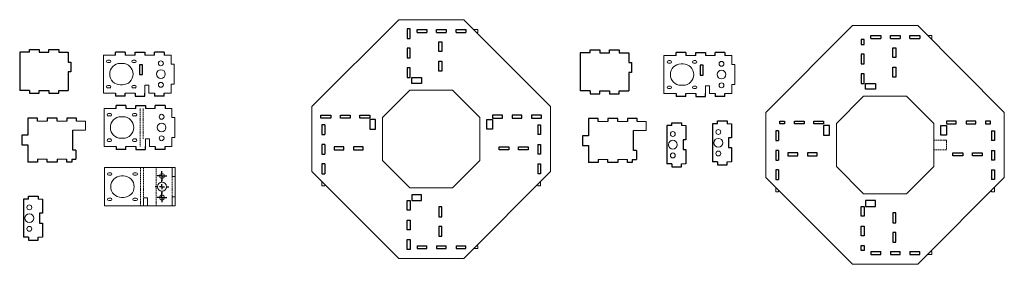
# Model space of a CAD drawing. Header units: millimetres. Extents: x 18 to 2153, y 19 to 360.
# Tile 2 of 2: x 1143 to 2153, y 100 to 350. Entities that reach past the tile are written whole.
import ezdxf

# ---------------------------------------------------------------- set-up
doc = ezdxf.new("R2010")
doc.units = ezdxf.units.MM
doc.linetypes.add('HIDDEN', pattern=[1.905, 1.27, -0.635])
doc.layers.add('10', color=7, linetype='Continuous')

# ---------------------------------------------------------------- blocks, each defined once
blk = doc.blocks.new('SW_CENTERMARKSYMBOL_1')
at = {"layer": '10', "color": 0}
for p, q in [((-5, 0), (-7, 0)), ((0, 0), (-2.5, 0)), ((0, 5), (0, 7)), ((0, 0), (0, 2.5)), ((0, 0), (0, -2.5)), ((0, 0), (2.5, 0)), ((5, 0), (7, 0)), ((0, -5), (0, -7))]:
    blk.add_line(p, q, dxfattribs=at)
blk = doc.blocks.new('SW_CENTERMARKSYMBOL_2')
at = {"layer": '10', "color": 0}
for p, q in [((-2.5, 0), (-5, 0)), ((0, 0), (-2.5, 0)), ((0, 2.5), (0, 5)), ((0, 0), (0, 2.5)), ((0, 0), (0, -2.5)), ((0, 0), (2.5, 0)), ((2.5, 0), (5, 0)), ((0, -2.5), (0, -5))]:
    blk.add_line(p, q, dxfattribs=at)
blk = doc.blocks.new('SW_CENTERMARKSYMBOL_3')
at = {"layer": '10', "color": 0}
for p, q in [((-2.5, 0), (-5, 0)), ((0, 0), (-2.5, 0)), ((0, 2.5), (0, 5)), ((0, 0), (0, 2.5)), ((0, 0), (0, -2.5)), ((0, 0), (2.5, 0)), ((2.5, 0), (5, 0)), ((0, -2.5), (0, -5))]:
    blk.add_line(p, q, dxfattribs=at)

msp = doc.modelspace()

# ---------------------------------------------------------------- linework, layer by layer
at = {"color": 7, "linetype": 'Continuous', "lineweight": 15}
for p, q in [((1532, 350.1), (1443.1, 261.3)), ((1532, 350.1), (1598.7, 350.1)), ((1687.5, 261.3), (1598.7, 350.1)), ((1997.3, 344), (1908.5, 255.2)), ((1997.3, 344), (2064.1, 344)), ((2152.9, 255.2), (2064.1, 344)), ((1608.7, 340.1), (1613.3, 340.1)), ((1611.7, 337.1), (1613.3, 337.1)), ((1613.3, 337.1), (1613.3, 340.1)), ((2074.1, 334), (2078.7, 334)), ((2078.7, 331), (2078.7, 334)), ((2077.1, 331), (2078.7, 331)), ((1241.7, 313.9), (1229.2, 313.9)), ((1229.2, 313.9), (1229.2, 274.9)), ((1261.7, 313.9), (1251.7, 313.9)), ((1281.7, 313.9), (1271.7, 313.9)), ((1298.7, 313.9), (1291.7, 313.9)), ((1298.7, 304.7), (1298.7, 313.9)), ((1816.5, 313.4), (1804, 313.4)), ((1804, 313.4), (1804, 274.4)), ((1836.5, 313.4), (1826.5, 313.4)), ((1856.5, 313.4), (1846.5, 313.4)), ((1873.5, 313.4), (1866.5, 313.4)), ((1873.5, 304.2), (1873.5, 313.4)), ((1235.7, 308.7), (1233.7, 308.7)), ((1233.7, 306.2), (1235.7, 306.2)), ((1248.7, 305.4), (1246.7, 305.4)), ((1261.7, 308.7), (1259.7, 308.7)), ((1259.7, 306.2), (1261.7, 306.2)), ((1301.7, 304.7), (1298.7, 304.7)), ((1301.7, 304.7), (1301.7, 284.2)), ((1810.5, 308.2), (1808.5, 308.2)), ((1808.5, 305.7), (1810.5, 305.7)), ((1823.5, 304.9), (1821.5, 304.9)), ((1836.5, 308.2), (1834.5, 308.2)), ((1834.5, 305.7), (1836.5, 305.7)), ((1876.5, 304.2), (1873.5, 304.2)), ((1876.5, 304.2), (1876.5, 283.7)), ((1235.7, 282.7), (1233.7, 282.7)), ((1246.7, 283.4), (1248.7, 283.4)), ((1261.7, 282.7), (1259.7, 282.7)), ((1271.7, 274.9), (1271.7, 282.9)), ((1271.7, 282.9), (1275.7, 282.9)), ((1275.7, 282.9), (1275.7, 274.9)), ((1298.7, 284.2), (1301.7, 284.2)), ((1298.7, 274.9), (1298.7, 284.2)), ((1821.5, 282.9), (1823.5, 282.9)), ((1873.5, 283.7), (1876.5, 283.7)), ((1873.5, 274.4), (1873.5, 283.7)), ((1241.7, 274.9), (1229.2, 274.9)), ((1233.7, 280.2), (1235.7, 280.2)), ((1261.7, 274.9), (1251.7, 274.9)), ((1259.7, 280.2), (1261.7, 280.2)), ((1281.7, 274.9), (1275.7, 274.9)), ((1298.7, 274.9), (1291.7, 274.9)), ((1543.3, 277.9), (1515.3, 249.9)), ((1587.3, 277.9), (1543.3, 277.9)), ((1615.3, 249.9), (1587.3, 277.9)), ((1816.5, 274.4), (1804, 274.4)), ((1810.5, 282.2), (1808.5, 282.2)), ((1808.5, 279.7), (1810.5, 279.7)), ((1836.5, 274.4), (1826.5, 274.4)), ((1836.5, 282.2), (1834.5, 282.2)), ((1834.5, 279.7), (1836.5, 279.7)), ((1846.5, 274.4), (1846.5, 282.4)), ((1846.5, 282.4), (1850.5, 282.4)), ((1850.5, 282.4), (1850.5, 274.4)), ((1856.5, 274.4), (1850.5, 274.4)), ((1873.5, 274.4), (1866.5, 274.4)), ((2008.7, 271.8), (1980.7, 243.8)), ((2052.7, 271.8), (2008.7, 271.8)), ((2080.7, 243.8), (2052.7, 271.8)), ((1229.9, 259.2), (1229.9, 220.2)), ((1242.4, 259.2), (1229.9, 259.2)), ((1236.4, 254), (1234.4, 254)), ((1262.4, 259.2), (1252.4, 259.2)), ((1262.4, 254), (1260.4, 254)), ((1282.4, 259.2), (1272.4, 259.2)), ((1299.4, 259.2), (1292.4, 259.2)), ((1299.4, 250), (1299.4, 259.2)), ((1443.1, 261.3), (1443.1, 194.5)), ((1687.5, 261.3), (1687.5, 194.5)), ((1908.5, 255.2), (1908.5, 188.5)), ((2152.9, 255.2), (2152.9, 188.5)), ((1161.7, 246.3), (1171.7, 246.3)), ((1181.7, 246.3), (1191.7, 246.3)), ((1201.7, 246.3), (1210.9, 246.3)), ((1210.9, 237.1), (1210.9, 246.3)), ((1234.4, 251.5), (1236.4, 251.5)), ((1249.4, 250.7), (1247.4, 250.7)), ((1260.4, 251.5), (1262.4, 251.5)), ((1302.4, 250), (1299.4, 250)), ((1302.4, 250), (1302.4, 229.5)), ((1515.3, 249.9), (1515.3, 205.9)), ((1615.3, 205.9), (1615.3, 249.9)), ((1736.5, 245.8), (1746.5, 245.8)), ((1756.5, 245.8), (1766.5, 245.8)), ((1776.5, 245.8), (1785.7, 245.8)), ((1785.7, 236.6), (1785.7, 245.8)), ((1873.2, 243.6), (1868.7, 243.6)), ((1980.7, 243.8), (1980.7, 199.8)), ((2080.7, 199.8), (2080.7, 243.8)), ((1197.9, 237.1), (1210.9, 237.1)), ((1772.7, 236.6), (1785.7, 236.6)), ((1826.5, 241.6), (1822, 241.6)), ((1236.4, 228), (1234.4, 228)), ((1234.4, 225.5), (1236.4, 225.5)), ((1247.4, 228.7), (1249.4, 228.7)), ((1262.4, 228), (1260.4, 228)), ((1260.4, 225.5), (1262.4, 225.5)), ((1272.4, 220.2), (1272.4, 228.2)), ((1272.4, 228.2), (1276.4, 228.2)), ((1276.4, 228.2), (1276.4, 220.2)), ((1299.4, 229.5), (1302.4, 229.5)), ((1299.4, 220.2), (1299.4, 229.5)), ((1242.4, 220.2), (1229.9, 220.2)), ((1262.4, 220.2), (1252.4, 220.2)), ((1282.4, 220.2), (1276.4, 220.2)), ((1299.4, 220.2), (1292.4, 220.2)), ((1161.7, 207.3), (1171.7, 207.3)), ((1181.7, 207.3), (1191.7, 207.3)), ((1515.3, 205.9), (1543.3, 177.9)), ((1587.3, 177.9), (1615.3, 205.9)), ((1736.5, 206.8), (1746.5, 206.8)), ((1756.5, 206.8), (1766.5, 206.8)), ((1826.5, 202.6), (1822, 202.6)), ((1873.2, 204.6), (1868.7, 204.6)), ((1302.8, 198.6), (1230.3, 198.6)), ((1230.3, 198.6), (1230.3, 159.6)), ((1236.8, 193.4), (1234.8, 193.4)), ((1262.8, 193.4), (1260.8, 193.4)), ((1299.8, 189.4), (1299.8, 198.6)), ((1302.8, 189.4), (1302.8, 198.6)), ((1443.1, 194.5), (1532, 105.7)), ((1598.7, 105.7), (1687.5, 194.5)), ((1980.7, 199.8), (2008.7, 171.8)), ((2052.7, 171.8), (2080.7, 199.8)), ((1234.8, 190.9), (1236.8, 190.9)), ((1249.8, 190.1), (1247.8, 190.1)), ((1260.8, 190.9), (1262.8, 190.9)), ((1302.8, 189.4), (1299.8, 189.4)), ((1302.8, 189.4), (1302.8, 168.8)), ((1453.1, 184.5), (1453.1, 179.9)), ((1677.5, 184.5), (1677.5, 179.9)), ((1908.5, 188.5), (1997.3, 99.6)), ((2064.1, 99.6), (2152.9, 188.5)), ((1456.1, 179.9), (1453.1, 179.9)), ((1456.1, 181.5), (1456.1, 179.9)), ((1543.3, 177.9), (1587.3, 177.9)), ((1674.5, 181.5), (1674.5, 179.9)), ((1674.5, 179.9), (1677.5, 179.9)), ((1918.5, 178.5), (1918.5, 173.8)), ((1921.5, 173.8), (1918.5, 173.8)), ((1921.5, 175.5), (1921.5, 173.8)), ((2008.7, 171.8), (2052.7, 171.8)), ((2139.9, 175.5), (2139.9, 173.8)), ((2139.9, 173.8), (2142.9, 173.8)), ((2142.9, 178.5), (2142.9, 173.8)), ((1166.8, 166.4), (1162.3, 166.4)), ((1236.8, 167.4), (1234.8, 167.4)), ((1234.8, 164.9), (1236.8, 164.9)), ((1247.8, 168.1), (1249.8, 168.1)), ((1262.8, 167.4), (1260.8, 167.4)), ((1260.8, 164.9), (1262.8, 164.9)), ((1270.3, 159.6), (1270.3, 167.6)), ((1270.3, 167.6), (1274.3, 167.6)), ((1274.3, 167.6), (1274.3, 159.6)), ((1299.8, 168.8), (1302.8, 168.8)), ((1299.8, 159.6), (1299.8, 168.8)), ((1302.8, 159.6), (1302.8, 168.8)), ((1230.3, 159.6), (1302.8, 159.6)), ((1166.8, 127.4), (1162.3, 127.4)), ((1608.7, 115.7), (1613.3, 115.7)), ((1611.7, 118.7), (1613.3, 118.7)), ((1613.3, 118.7), (1613.3, 115.7)), ((2077.1, 112.6), (2078.7, 112.6)), ((2078.7, 112.6), (2078.7, 109.6)), ((1532, 105.7), (1598.7, 105.7)), ((2074.1, 109.6), (2078.7, 109.6)), ((1997.3, 99.6), (2064.1, 99.6))]:
    msp.add_line(p, q, dxfattribs=at)
for p, q in [((1543.8, 340.9), (1540.8, 340.9)), ((1540.8, 340.9), (1540.8, 330.9)), ((1543.8, 330.9), (1543.8, 340.9)), ((1550.8, 337.1), (1550.8, 340.1)), ((1550.8, 340.1), (1560.8, 340.1)), ((1550.8, 337.1), (1560.8, 337.1)), ((1560.8, 340.1), (1560.8, 337.1)), ((1570.8, 337.1), (1570.8, 340.1)), ((1570.8, 340.1), (1580.8, 340.1)), ((1570.8, 337.1), (1580.8, 337.1)), ((1580.8, 340.1), (1580.8, 337.1)), ((1590.8, 337.1), (1590.8, 340.1)), ((1590.8, 340.1), (1600.8, 340.1)), ((1590.8, 337.1), (1600.8, 337.1)), ((1600.8, 340.1), (1600.8, 337.1)), ((2016.2, 331), (2016.2, 334)), ((2016.2, 334), (2026.2, 334)), ((2026.2, 334), (2026.2, 331)), ((2036.2, 331), (2036.2, 334)), ((2036.2, 334), (2046.2, 334)), ((2046.2, 334), (2046.2, 331)), ((2056.2, 331), (2056.2, 334)), ((2056.2, 334), (2066.2, 334)), ((2066.2, 334), (2066.2, 331)), ((1540.8, 330.9), (1543.8, 330.9)), ((1573.3, 327.5), (1576.3, 327.5)), ((1573.3, 317.5), (1573.3, 327.5)), ((1576.3, 327.5), (1576.3, 317.5)), ((2009.2, 329.8), (2006.2, 329.8)), ((2006.2, 329.8), (2006.2, 324.8)), ((2006.2, 324.8), (2009.2, 324.8)), ((2009.2, 324.8), (2009.2, 329.8)), ((2016.2, 331), (2026.2, 331)), ((2036.2, 331), (2046.2, 331)), ((2056.2, 331), (2066.2, 331)), ((1153.4, 316.7), (1143.4, 316.7)), ((1143.4, 316.7), (1143.4, 277.7)), ((1153.4, 316.7), (1153.4, 319.7)), ((1153.4, 319.7), (1163.4, 319.7)), ((1163.4, 319.7), (1163.4, 316.7)), ((1163.4, 316.7), (1173.4, 316.7)), ((1173.4, 316.7), (1173.4, 319.7)), ((1173.4, 319.7), (1183.4, 319.7)), ((1183.4, 319.7), (1183.4, 316.7)), ((1183.4, 316.7), (1193, 316.7)), ((1193, 316.7), (1193, 306.7)), ((1251.7, 316.9), (1241.7, 316.9)), ((1241.7, 313.9), (1241.7, 316.9)), ((1251.7, 316.9), (1251.7, 313.9)), ((1261.7, 313.9), (1261.7, 316.9)), ((1261.7, 316.9), (1271.7, 316.9)), ((1271.7, 316.9), (1271.7, 313.9)), ((1291.7, 316.9), (1281.7, 316.9)), ((1281.7, 313.9), (1281.7, 316.9)), ((1291.7, 316.9), (1291.7, 313.9)), ((1543.8, 320.9), (1540.8, 320.9)), ((1540.8, 320.9), (1540.8, 310.9)), ((1543.8, 310.9), (1543.8, 320.9)), ((1576.3, 317.5), (1573.3, 317.5)), ((1728.2, 316.2), (1718.2, 316.2)), ((1718.2, 316.2), (1718.2, 277.2)), ((1728.2, 316.2), (1728.2, 319.2)), ((1728.2, 319.2), (1738.2, 319.2)), ((1738.2, 319.2), (1738.2, 316.2)), ((1738.2, 316.2), (1748.2, 316.2)), ((1748.2, 316.2), (1748.2, 319.2)), ((1748.2, 319.2), (1758.2, 319.2)), ((1758.2, 319.2), (1758.2, 316.2)), ((1758.2, 316.2), (1767.8, 316.2)), ((1767.8, 316.2), (1767.8, 306.2)), ((1826.5, 316.4), (1816.5, 316.4)), ((1816.5, 313.4), (1816.5, 316.4)), ((1826.5, 316.4), (1826.5, 313.4)), ((1836.5, 313.4), (1836.5, 316.4)), ((1836.5, 316.4), (1846.5, 316.4)), ((1846.5, 316.4), (1846.5, 313.4)), ((1866.5, 316.4), (1856.5, 316.4)), ((1856.5, 313.4), (1856.5, 316.4)), ((1866.5, 316.4), (1866.5, 313.4)), ((2009.2, 314.8), (2006.2, 314.8)), ((2006.2, 314.8), (2006.2, 304.8)), ((2009.2, 304.8), (2009.2, 314.8)), ((2038.7, 321.4), (2041.7, 321.4)), ((2038.7, 311.4), (2038.7, 321.4)), ((2041.7, 321.4), (2041.7, 311.4)), ((1193, 306.7), (1196, 306.7)), ((1196, 306.7), (1196, 296.7)), ((1266.2, 303.9), (1266.2, 293.9)), ((1269.2, 303.9), (1266.2, 303.9)), ((1269.2, 293.9), (1269.2, 303.9)), ((1540.8, 310.9), (1543.8, 310.9)), ((1573.3, 307.5), (1576.3, 307.5)), ((1573.3, 297.5), (1573.3, 307.5)), ((1576.3, 307.5), (1576.3, 297.5)), ((1767.8, 306.2), (1770.8, 306.2)), ((1770.8, 306.2), (1770.8, 296.2)), ((1841, 303.4), (1841, 293.4)), ((1844, 303.4), (1841, 303.4)), ((1844, 293.4), (1844, 303.4)), ((2006.2, 304.8), (2009.2, 304.8)), ((2041.7, 311.4), (2038.7, 311.4)), ((1196, 296.7), (1193, 296.7)), ((1193, 296.7), (1193, 277.7)), ((1266.2, 293.9), (1269.2, 293.9)), ((1543.8, 300.9), (1540.8, 300.9)), ((1540.8, 300.9), (1540.8, 290.9)), ((1543.8, 290.9), (1543.8, 300.9)), ((1576.3, 297.5), (1573.3, 297.5)), ((1770.8, 296.2), (1767.8, 296.2)), ((1767.8, 296.2), (1767.8, 277.2)), ((1841, 293.4), (1844, 293.4)), ((2009.2, 294.8), (2006.2, 294.8)), ((2006.2, 294.8), (2006.2, 284.8)), ((2009.2, 284.8), (2009.2, 294.8)), ((2038.7, 301.4), (2041.7, 301.4)), ((2038.7, 291.4), (2038.7, 301.4)), ((2041.7, 301.4), (2041.7, 291.4)), ((1540.8, 290.9), (1543.8, 290.9)), ((1545.3, 284.9), (1545.3, 290.9)), ((1545.3, 290.9), (1555.3, 290.9)), ((1555.3, 284.9), (1545.3, 284.9)), ((1555.3, 290.9), (1555.3, 284.9)), ((2006.2, 284.8), (2009.2, 284.8)), ((2010.7, 278.8), (2010.7, 284.8)), ((2010.7, 284.8), (2020.7, 284.8)), ((2020.7, 284.8), (2020.7, 278.8)), ((2041.7, 291.4), (2038.7, 291.4)), ((1153.4, 277.7), (1143.4, 277.7)), ((1153.4, 277.7), (1153.4, 274.7)), ((1153.4, 274.7), (1163.4, 274.7)), ((1163.4, 274.7), (1163.4, 277.7)), ((1163.4, 277.7), (1173.4, 277.7)), ((1173.4, 277.7), (1173.4, 274.7)), ((1173.4, 274.7), (1183.4, 274.7)), ((1183.4, 274.7), (1183.4, 277.7)), ((1183.4, 277.7), (1193, 277.7)), ((1241.7, 274.9), (1241.7, 271.9)), ((1251.7, 271.9), (1251.7, 274.9)), ((1261.7, 274.9), (1261.7, 271.9)), ((1271.7, 271.9), (1271.7, 274.9)), ((1281.7, 274.9), (1281.7, 271.9)), ((1291.7, 271.9), (1291.7, 274.9)), ((1728.2, 277.2), (1718.2, 277.2)), ((1728.2, 277.2), (1728.2, 274.2)), ((1728.2, 274.2), (1738.2, 274.2)), ((1738.2, 274.2), (1738.2, 277.2)), ((1738.2, 277.2), (1748.2, 277.2)), ((1748.2, 277.2), (1748.2, 274.2)), ((1748.2, 274.2), (1758.2, 274.2)), ((1758.2, 274.2), (1758.2, 277.2)), ((1758.2, 277.2), (1767.8, 277.2)), ((1816.5, 274.4), (1816.5, 271.4)), ((1826.5, 271.4), (1826.5, 274.4)), ((1836.5, 274.4), (1836.5, 271.4)), ((1846.5, 271.4), (1846.5, 274.4)), ((1856.5, 274.4), (1856.5, 271.4)), ((1866.5, 271.4), (1866.5, 274.4)), ((2020.7, 278.8), (2010.7, 278.8)), ((1251.7, 271.9), (1241.7, 271.9)), ((1261.7, 271.9), (1271.7, 271.9)), ((1291.7, 271.9), (1281.7, 271.9)), ((1826.5, 271.4), (1816.5, 271.4)), ((1836.5, 271.4), (1846.5, 271.4)), ((1866.5, 271.4), (1856.5, 271.4)), ((1252.4, 262.2), (1242.4, 262.2)), ((1242.4, 259.2), (1242.4, 262.2)), ((1252.4, 262.2), (1252.4, 259.2)), ((1262.4, 259.2), (1262.4, 262.2)), ((1262.4, 262.2), (1272.4, 262.2)), ((1272.4, 262.2), (1272.4, 259.2)), ((1292.4, 262.2), (1282.4, 262.2)), ((1282.4, 259.2), (1282.4, 262.2)), ((1292.4, 262.2), (1292.4, 259.2)), ((1452.3, 249.4), (1452.3, 252.4)), ((1452.3, 252.4), (1462.3, 252.4)), ((1462.3, 252.4), (1462.3, 249.4)), ((1472.3, 249.4), (1472.3, 252.4)), ((1472.3, 252.4), (1482.3, 252.4)), ((1482.3, 252.4), (1482.3, 249.4)), ((1492.3, 249.4), (1492.3, 252.4)), ((1492.3, 252.4), (1502.3, 252.4)), ((1502.3, 252.4), (1502.3, 249.4)), ((1638.3, 252.4), (1628.3, 252.4)), ((1628.3, 252.4), (1628.3, 249.4)), ((1638.3, 249.4), (1638.3, 252.4)), ((1658.3, 252.4), (1648.3, 252.4)), ((1648.3, 252.4), (1648.3, 249.4)), ((1658.3, 249.4), (1658.3, 252.4)), ((1678.3, 252.4), (1668.3, 252.4)), ((1668.3, 252.4), (1668.3, 249.4)), ((1678.3, 249.4), (1678.3, 252.4)), ((1161.7, 249.3), (1151.7, 249.3)), ((1151.7, 249.3), (1151.7, 231.8)), ((1161.7, 246.3), (1161.7, 249.3)), ((1181.7, 249.3), (1171.7, 249.3)), ((1171.7, 249.3), (1171.7, 246.3)), ((1181.7, 246.3), (1181.7, 249.3)), ((1201.7, 249.3), (1191.7, 249.3)), ((1191.7, 249.3), (1191.7, 246.3)), ((1201.7, 246.3), (1201.7, 249.3)), ((1462.3, 249.4), (1452.3, 249.4)), ((1456.1, 242.4), (1453.1, 242.4)), ((1453.1, 242.4), (1453.1, 232.4)), ((1456.1, 242.4), (1456.1, 232.4)), ((1482.3, 249.4), (1472.3, 249.4)), ((1502.3, 249.4), (1492.3, 249.4)), ((1508.3, 247.9), (1502.3, 247.9)), ((1502.3, 247.9), (1502.3, 237.9)), ((1508.3, 237.9), (1508.3, 247.9)), ((1622.3, 237.9), (1622.3, 247.9)), ((1622.3, 247.9), (1628.3, 247.9)), ((1628.3, 249.4), (1638.3, 249.4)), ((1628.3, 247.9), (1628.3, 237.9)), ((1648.3, 249.4), (1658.3, 249.4)), ((1668.3, 249.4), (1678.3, 249.4)), ((1674.5, 242.4), (1674.5, 232.4)), ((1674.5, 242.4), (1677.5, 242.4)), ((1677.5, 242.4), (1677.5, 232.4)), ((1736.5, 248.8), (1726.5, 248.8)), ((1726.5, 248.8), (1726.5, 231.3)), ((1736.5, 245.8), (1736.5, 248.8)), ((1756.5, 248.8), (1746.5, 248.8)), ((1746.5, 248.8), (1746.5, 245.8)), ((1756.5, 245.8), (1756.5, 248.8)), ((1776.5, 248.8), (1766.5, 248.8)), ((1766.5, 248.8), (1766.5, 245.8)), ((1776.5, 245.8), (1776.5, 248.8)), ((1812, 244.6), (1822, 244.6)), ((1812, 241.6), (1812, 244.6)), ((1822, 244.6), (1822, 241.6)), ((1853.7, 243.6), (1853.7, 204.6)), ((1858.7, 243.6), (1853.7, 243.6)), ((1858.7, 246.6), (1868.7, 246.6)), ((1858.7, 243.6), (1858.7, 246.6)), ((1868.7, 246.6), (1868.7, 243.6)), ((1873.2, 243.6), (1873.2, 229.1)), ((1922.7, 243.3), (1922.7, 246.3)), ((1922.7, 246.3), (1927.7, 246.3)), ((1927.7, 243.3), (1922.7, 243.3)), ((1927.7, 246.3), (1927.7, 243.3)), ((1937.7, 243.3), (1937.7, 246.3)), ((1937.7, 246.3), (1947.7, 246.3)), ((1947.7, 243.3), (1937.7, 243.3)), ((1947.7, 246.3), (1947.7, 243.3)), ((1957.7, 243.3), (1957.7, 246.3)), ((1957.7, 246.3), (1967.7, 246.3)), ((1967.7, 243.3), (1957.7, 243.3)), ((1967.7, 246.3), (1967.7, 243.3)), ((2103.7, 246.3), (2093.7, 246.3)), ((2093.7, 246.3), (2093.7, 243.3)), ((2093.7, 243.3), (2103.7, 243.3)), ((2103.7, 243.3), (2103.7, 246.3)), ((2123.7, 246.3), (2113.7, 246.3)), ((2113.7, 246.3), (2113.7, 243.3)), ((2113.7, 243.3), (2123.7, 243.3)), ((2123.7, 243.3), (2123.7, 246.3)), ((2138.7, 246.3), (2133.7, 246.3)), ((2133.7, 246.3), (2133.7, 243.3)), ((2133.7, 243.3), (2138.7, 243.3)), ((2138.7, 243.3), (2138.7, 246.3)), ((1197.9, 216.5), (1197.9, 237.1)), ((1453.1, 232.4), (1456.1, 232.4)), ((1502.3, 237.9), (1508.3, 237.9)), ((1628.3, 237.9), (1622.3, 237.9)), ((1677.5, 232.4), (1674.5, 232.4)), ((1772.7, 216.1), (1772.7, 236.6)), ((1807, 241.6), (1807, 202.6)), ((1812, 241.6), (1807, 241.6)), ((1826.5, 241.6), (1826.5, 227.1)), ((1921.5, 236.3), (1918.5, 236.3)), ((1918.5, 236.3), (1918.5, 226.3)), ((1921.5, 236.3), (1921.5, 226.3)), ((1973.7, 241.8), (1967.7, 241.8)), ((1967.7, 241.8), (1967.7, 231.8)), ((1973.7, 231.8), (1973.7, 241.8)), ((2087.7, 231.8), (2087.7, 241.8)), ((2087.7, 241.8), (2093.7, 241.8)), ((2093.7, 241.8), (2093.7, 231.8)), ((2139.9, 236.3), (2139.9, 226.3)), ((2139.9, 236.3), (2142.9, 236.3)), ((2142.9, 236.3), (2142.9, 226.3)), ((1151.7, 231.8), (1145.7, 231.8)), ((1145.7, 231.8), (1145.7, 221.8)), ((1456.1, 222.4), (1453.1, 222.4)), ((1453.1, 222.4), (1453.1, 212.4)), ((1456.1, 222.4), (1456.1, 212.4)), ((1674.5, 222.4), (1677.5, 222.4)), ((1674.5, 222.4), (1674.5, 212.4)), ((1677.5, 222.4), (1677.5, 212.4)), ((1726.5, 231.3), (1720.5, 231.3)), ((1720.5, 231.3), (1720.5, 221.3)), ((1826.5, 227.1), (1823.5, 227.1)), ((1823.5, 227.1), (1823.5, 217.1)), ((1873.2, 229.1), (1870.2, 229.1)), ((1870.2, 229.1), (1870.2, 219.1)), ((1918.5, 226.3), (1921.5, 226.3)), ((1967.7, 231.8), (1973.7, 231.8)), ((2093.7, 231.8), (2087.7, 231.8)), ((2142.9, 226.3), (2139.9, 226.3)), ((1145.7, 221.8), (1151.7, 221.8)), ((1151.7, 221.8), (1151.7, 204.3)), ((1200.9, 216.5), (1197.9, 216.5)), ((1200.9, 216.5), (1200.9, 207.3)), ((1242.4, 220.2), (1242.4, 217.2)), ((1252.4, 217.2), (1242.4, 217.2)), ((1252.4, 217.2), (1252.4, 220.2)), ((1262.4, 220.2), (1262.4, 217.2)), ((1262.4, 217.2), (1272.4, 217.2)), ((1272.4, 217.2), (1272.4, 220.2)), ((1282.4, 220.2), (1282.4, 217.2)), ((1292.4, 217.2), (1282.4, 217.2)), ((1292.4, 217.2), (1292.4, 220.2)), ((1453.1, 212.4), (1456.1, 212.4)), ((1465.7, 219.9), (1465.7, 216.9)), ((1475.7, 219.9), (1465.7, 219.9)), ((1465.7, 216.9), (1475.7, 216.9)), ((1475.7, 216.9), (1475.7, 219.9)), ((1485.7, 219.9), (1485.7, 216.9)), ((1495.7, 219.9), (1485.7, 219.9)), ((1485.7, 216.9), (1495.7, 216.9)), ((1495.7, 216.9), (1495.7, 219.9)), ((1634.9, 216.9), (1634.9, 219.9)), ((1634.9, 219.9), (1644.9, 219.9)), ((1644.9, 216.9), (1634.9, 216.9)), ((1644.9, 219.9), (1644.9, 216.9)), ((1654.9, 216.9), (1654.9, 219.9)), ((1654.9, 219.9), (1664.9, 219.9)), ((1664.9, 216.9), (1654.9, 216.9)), ((1664.9, 219.9), (1664.9, 216.9)), ((1677.5, 212.4), (1674.5, 212.4)), ((1720.5, 221.3), (1726.5, 221.3)), ((1726.5, 221.3), (1726.5, 203.8)), ((1775.7, 216.1), (1772.7, 216.1)), ((1775.7, 216.1), (1775.7, 206.8)), ((1823.5, 217.1), (1826.5, 217.1)), ((1826.5, 217.1), (1826.5, 202.6)), ((1870.2, 219.1), (1873.2, 219.1)), ((1873.2, 219.1), (1873.2, 204.6)), ((1921.5, 216.3), (1918.5, 216.3)), ((1918.5, 216.3), (1918.5, 206.3)), ((1921.5, 216.3), (1921.5, 206.3)), ((1931.1, 213.8), (1931.1, 210.8)), ((1941.1, 213.8), (1931.1, 213.8)), ((1941.1, 210.8), (1941.1, 213.8)), ((1951.1, 213.8), (1951.1, 210.8)), ((1961.1, 213.8), (1951.1, 213.8)), ((1961.1, 210.8), (1961.1, 213.8)), ((2100.3, 210.8), (2100.3, 213.8)), ((2100.3, 213.8), (2110.3, 213.8)), ((2110.3, 213.8), (2110.3, 210.8)), ((2120.3, 210.8), (2120.3, 213.8)), ((2120.3, 213.8), (2130.3, 213.8)), ((2130.3, 213.8), (2130.3, 210.8)), ((2139.9, 216.3), (2142.9, 216.3)), ((2139.9, 216.3), (2139.9, 206.3)), ((2142.9, 216.3), (2142.9, 206.3)), ((1161.7, 204.3), (1151.7, 204.3)), ((1161.7, 207.3), (1161.7, 204.3)), ((1171.7, 204.3), (1171.7, 207.3)), ((1181.7, 204.3), (1171.7, 204.3)), ((1181.7, 207.3), (1181.7, 204.3)), ((1191.7, 204.3), (1191.7, 207.3)), ((1196.7, 204.3), (1191.7, 204.3)), ((1196.7, 207.3), (1196.7, 204.3)), ((1196.7, 207.3), (1200.9, 207.3)), ((1456.1, 202.4), (1453.1, 202.4)), ((1453.1, 202.4), (1453.1, 192.4)), ((1456.1, 202.4), (1456.1, 192.4)), ((1674.5, 202.4), (1674.5, 192.4)), ((1674.5, 202.4), (1677.5, 202.4)), ((1677.5, 202.4), (1677.5, 192.4)), ((1736.5, 203.8), (1726.5, 203.8)), ((1736.5, 206.8), (1736.5, 203.8)), ((1746.5, 203.8), (1746.5, 206.8)), ((1756.5, 203.8), (1746.5, 203.8)), ((1756.5, 206.8), (1756.5, 203.8)), ((1766.5, 203.8), (1766.5, 206.8)), ((1771.5, 203.8), (1766.5, 203.8)), ((1771.5, 206.8), (1771.5, 203.8)), ((1771.5, 206.8), (1775.7, 206.8)), ((1812, 202.6), (1807, 202.6)), ((1812, 202.6), (1812, 199.6)), ((1822, 199.6), (1822, 202.6)), ((1858.7, 204.6), (1853.7, 204.6)), ((1858.7, 204.6), (1858.7, 201.6)), ((1868.7, 201.6), (1868.7, 204.6)), ((1918.5, 206.3), (1921.5, 206.3)), ((1931.1, 210.8), (1941.1, 210.8)), ((1951.1, 210.8), (1961.1, 210.8)), ((2110.3, 210.8), (2100.3, 210.8)), ((2130.3, 210.8), (2120.3, 210.8)), ((2142.9, 206.3), (2139.9, 206.3)), ((1453.1, 192.4), (1456.1, 192.4)), ((1677.5, 192.4), (1674.5, 192.4)), ((1812, 199.6), (1822, 199.6)), ((1858.7, 201.6), (1868.7, 201.6)), ((1921.5, 196.3), (1918.5, 196.3)), ((1918.5, 196.3), (1918.5, 186.3)), ((1921.5, 196.3), (1921.5, 186.3)), ((2139.9, 196.3), (2139.9, 186.3)), ((2139.9, 196.3), (2142.9, 196.3)), ((2142.9, 196.3), (2142.9, 186.3)), ((1918.5, 186.3), (1921.5, 186.3)), ((2142.9, 186.3), (2139.9, 186.3)), ((1147.3, 166.4), (1147.3, 127.4)), ((1152.3, 166.4), (1147.3, 166.4)), ((1152.3, 169.4), (1162.3, 169.4)), ((1152.3, 166.4), (1152.3, 169.4)), ((1162.3, 169.4), (1162.3, 166.4)), ((1166.8, 166.4), (1166.8, 151.9)), ((1540.8, 154.9), (1540.8, 164.9)), ((1540.8, 164.9), (1543.8, 164.9)), ((1543.8, 164.9), (1543.8, 154.9)), ((1555.3, 170.9), (1545.3, 170.9)), ((1545.3, 170.9), (1545.3, 164.9)), ((1545.3, 164.9), (1555.3, 164.9)), ((1555.3, 164.9), (1555.3, 170.9)), ((2020.7, 164.8), (2010.7, 164.8)), ((2010.7, 164.8), (2010.7, 158.8)), ((2020.7, 158.8), (2020.7, 164.8)), ((1166.8, 151.9), (1163.8, 151.9)), ((1163.8, 151.9), (1163.8, 141.9)), ((1543.8, 154.9), (1540.8, 154.9)), ((1576.3, 158.3), (1573.3, 158.3)), ((1573.3, 158.3), (1573.3, 148.3)), ((1576.3, 148.3), (1576.3, 158.3)), ((2006.2, 148.8), (2006.2, 158.8)), ((2006.2, 158.8), (2009.2, 158.8)), ((2009.2, 158.8), (2009.2, 148.8)), ((2010.7, 158.8), (2020.7, 158.8)), ((2041.7, 152.2), (2038.7, 152.2)), ((2038.7, 152.2), (2038.7, 142.2)), ((2041.7, 142.2), (2041.7, 152.2)), ((1163.8, 141.9), (1166.8, 141.9)), ((1166.8, 141.9), (1166.8, 127.4)), ((1540.8, 134.9), (1540.8, 144.9)), ((1540.8, 144.9), (1543.8, 144.9)), ((1543.8, 144.9), (1543.8, 134.9)), ((1573.3, 148.3), (1576.3, 148.3)), ((2009.2, 148.8), (2006.2, 148.8)), ((2038.7, 142.2), (2041.7, 142.2)), ((1543.8, 134.9), (1540.8, 134.9)), ((1576.3, 138.3), (1573.3, 138.3)), ((1573.3, 138.3), (1573.3, 128.3)), ((1576.3, 128.3), (1576.3, 138.3)), ((2006.2, 128.8), (2006.2, 138.8)), ((2006.2, 138.8), (2009.2, 138.8)), ((2009.2, 138.8), (2009.2, 128.8)), ((2041.7, 132.2), (2038.7, 132.2)), ((2038.7, 132.2), (2038.7, 122.2)), ((2041.7, 122.2), (2041.7, 132.2)), ((1152.3, 127.4), (1147.3, 127.4)), ((1152.3, 127.4), (1152.3, 124.4)), ((1152.3, 124.4), (1162.3, 124.4)), ((1162.3, 124.4), (1162.3, 127.4)), ((1540.8, 114.9), (1540.8, 124.9)), ((1540.8, 124.9), (1543.8, 124.9)), ((1543.8, 124.9), (1543.8, 114.9)), ((1573.3, 128.3), (1576.3, 128.3)), ((2009.2, 128.8), (2006.2, 128.8)), ((2038.7, 122.2), (2041.7, 122.2)), ((1543.8, 114.9), (1540.8, 114.9)), ((1550.8, 118.7), (1560.8, 118.7)), ((1550.8, 118.7), (1550.8, 115.7)), ((1550.8, 115.7), (1560.8, 115.7)), ((1560.8, 115.7), (1560.8, 118.7)), ((1570.8, 118.7), (1570.8, 115.7)), ((1570.8, 118.7), (1580.8, 118.7)), ((1570.8, 115.7), (1580.8, 115.7)), ((1580.8, 115.7), (1580.8, 118.7)), ((1590.8, 118.7), (1600.8, 118.7)), ((1590.8, 118.7), (1590.8, 115.7)), ((1590.8, 115.7), (1600.8, 115.7)), ((1600.8, 115.7), (1600.8, 118.7)), ((2006.2, 113.8), (2006.2, 118.8)), ((2006.2, 118.8), (2009.2, 118.8)), ((2009.2, 113.8), (2006.2, 113.8)), ((2009.2, 118.8), (2009.2, 113.8)), ((2016.2, 112.6), (2026.2, 112.6)), ((2016.2, 112.6), (2016.2, 109.6)), ((2026.2, 109.6), (2026.2, 112.6)), ((2036.2, 112.6), (2036.2, 109.6)), ((2036.2, 112.6), (2046.2, 112.6)), ((2046.2, 109.6), (2046.2, 112.6)), ((2056.2, 112.6), (2066.2, 112.6)), ((2056.2, 112.6), (2056.2, 109.6)), ((2066.2, 109.6), (2066.2, 112.6)), ((2016.2, 109.6), (2026.2, 109.6)), ((2036.2, 109.6), (2046.2, 109.6)), ((2056.2, 109.6), (2066.2, 109.6))]:
    msp.add_line(p, q)
at = {"color": 7, "linetype": 'HIDDEN', "lineweight": 0}
for p, q in [((1266.9, 259.2), (1266.9, 220.2)), ((1269.9, 259.2), (1269.9, 228.2)), ((2080.7, 226.8), (2090.7, 226.8)), ((2093.7, 226.8), (2090.7, 226.8)), ((2093.5, 226.8), (2093.5, 216.8)), ((2093.5, 216.8), (2080.7, 216.8)), ((1267.3, 198.6), (1267.3, 159.6)), ((1270.3, 198.6), (1270.3, 167.6)), ((1283.3, 159.6), (1283.3, 198.6)), ((1299.8, 189.4), (1299.8, 168.8))]:
    msp.add_line(p, q, dxfattribs=at)
at = {"color": 7, "linetype": 'Continuous', "lineweight": 15}
for centre, radius in [((1288.2, 305.4), 2.5), ((1863, 304.9), 2.5), ((1288.2, 294.4), 4.5), ((1863, 293.9), 4.5), ((1288.2, 283.4), 2.5), ((1863, 282.9), 2.5), ((1288.9, 250.7), 2.5), ((1288.9, 239.7), 4.5), ((1813, 233.1), 2.5), ((1859.7, 235.1), 2.5), ((1288.9, 228.7), 2.5), ((1813, 222.1), 4.5), ((1859.7, 224.1), 4.5), ((1813, 211.1), 2.5), ((1859.7, 213.1), 2.5), ((1289.3, 190.1), 2.5), ((1289.3, 179.1), 4.5), ((1289.3, 168.1), 2.5), ((1153.3, 146.9), 4.5), ((1153.3, 157.9), 2.5), ((1153.3, 135.9), 2.5)]:
    msp.add_circle(centre, radius, dxfattribs=at)
for centre, radius, start, end in [((1233.7, 307.4), 1.25, 90, 270), ((1235.7, 307.4), 1.25, 270, 90), ((1246.7, 294.4), 11, 90, 270), ((1248.7, 294.4), 11, 270, 90), ((1259.7, 307.4), 1.25, 90, 270), ((1261.7, 307.4), 1.25, 270, 90), ((1808.5, 306.9), 1.25, 90, 270), ((1810.5, 306.9), 1.25, 270, 90), ((1821.5, 293.9), 11, 90, 270), ((1823.5, 293.9), 11, 270, 90), ((1834.5, 306.9), 1.25, 90, 270), ((1836.5, 306.9), 1.25, 270, 90), ((1233.7, 281.4), 1.25, 90, 270), ((1235.7, 281.4), 1.25, 270, 90), ((1259.7, 281.4), 1.25, 90, 270), ((1261.7, 281.4), 1.25, 270, 90), ((1808.5, 280.9), 1.25, 90, 270), ((1810.5, 280.9), 1.25, 270, 90), ((1834.5, 280.9), 1.25, 90, 270), ((1836.5, 280.9), 1.25, 270, 90), ((1234.4, 252.7), 1.25, 90, 270), ((1236.4, 252.7), 1.25, 270, 90), ((1260.4, 252.7), 1.25, 90, 270), ((1262.4, 252.7), 1.25, 270, 90), ((1247.4, 239.7), 11, 90, 270), ((1249.4, 239.7), 11, 270, 90), ((1234.4, 226.7), 1.25, 90, 270), ((1236.4, 226.7), 1.25, 270, 90), ((1260.4, 226.7), 1.25, 90, 270), ((1262.4, 226.7), 1.25, 270, 90), ((1234.8, 192.1), 1.25, 90, 270), ((1236.8, 192.1), 1.25, 270, 90), ((1260.8, 192.1), 1.25, 90, 270), ((1262.8, 192.1), 1.25, 270, 90), ((1247.8, 179.1), 11, 90, 270), ((1249.8, 179.1), 11, 270, 90), ((1234.8, 166.1), 1.25, 90, 270), ((1236.8, 166.1), 1.25, 270, 90), ((1260.8, 166.1), 1.25, 90, 270), ((1262.8, 166.1), 1.25, 270, 90)]:
    msp.add_arc(centre, radius, start, end, dxfattribs=at)

# ---------------------------------------------------------------- block references
at = {"layer": '10', "xscale": -1}
for name, p in [('SW_CENTERMARKSYMBOL_3', (1289.3, 190.1)), ('SW_CENTERMARKSYMBOL_1', (1289.3, 179.1)), ('SW_CENTERMARKSYMBOL_2', (1289.3, 168.1))]:
    msp.add_blockref(name, p, dxfattribs=at)

doc.saveas('drawing.dxf')
